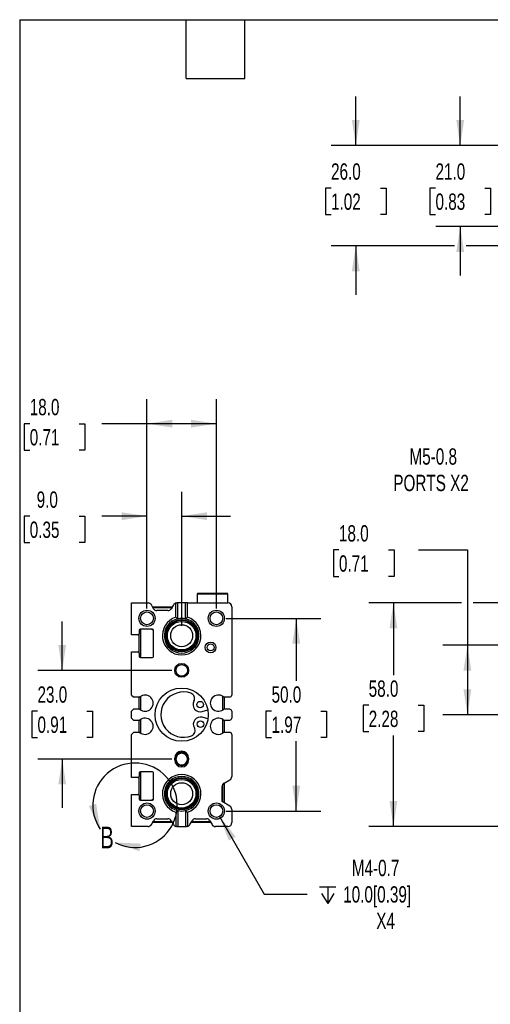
# Model space of a CAD drawing. Header units: millimetres. Extents: x 13 to 546, y 13 to 419.
# Tile 2 of 6: x 13 to 135, y 164 to 419. Entities that reach past the tile are written whole.
import ezdxf

# ---------------------------------------------------------------- set-up
doc = ezdxf.new("R2010")
doc.units = ezdxf.units.MM
doc.header["$LTSCALE"] = 2
doc.linetypes.add('SLD-Solid', pattern=[0])
doc.layers.add('DIMENSIONS', color=140, linetype='SLD-Solid', lineweight=25)
doc.layers.add('TEXT', color=140, linetype='SLD-Solid', lineweight=25)
doc.styles.add('SLDTEXTSTYLE0', font='TXT', dxfattribs={"width": 0.7})
doc.dimstyles.new('SLDDIMSTYLE0', dxfattribs={"dimtxt": 4.316016, "dimasz": 6.604, "dimexe": 0, "dimexo": 0.0625, "dimgap": 1.079004, "dimtad": 0, "dimtih": 1, "dimtoh": 1, "dimdec": 1, "dimrnd": 1e-09, "dimzin": 4, "dimdsep": 46, "dimtxsty": 'SLDTEXTSTYLE0', "dimsah": 1, "dimcen": 0.09, "dimadec": 0, "dimazin": 1, "dimtfac": 1, "dimtdec": 1, "dimtofl": 0, "dimtmove": 0, "dimatfit": 3, "dimfxl": 0, "dimfrac": 2, "dimtolj": 1, "dimtzin": 12, "dimarcsym": 0})
doc.dimstyles.new('SLDDIMSTYLE1', dxfattribs={"dimtxt": 4.316016, "dimasz": 6.604, "dimexe": 0, "dimexo": 0.0625, "dimgap": 1.079004, "dimtad": 0, "dimtih": 1, "dimtoh": 1, "dimdec": 1, "dimrnd": 1e-09, "dimzin": 12, "dimdsep": 46, "dimtxsty": 'SLDTEXTSTYLE0', "dimsah": 1, "dimcen": 0, "dimadec": 0, "dimazin": 3, "dimtfac": 1, "dimtdec": 1, "dimtofl": 0, "dimtmove": 0, "dimatfit": 3, "dimfxl": 0, "dimfrac": 2, "dimtolj": 1, "dimtzin": 12, "dimarcsym": 0})
doc.dimstyles.new('SLDDIMSTYLE3', dxfattribs={"dimtxt": 4.316016, "dimasz": 6.604, "dimexe": 0, "dimexo": 0.0625, "dimgap": 1.079004, "dimtad": 0, "dimtih": 1, "dimtoh": 1, "dimdec": 1, "dimrnd": 1e-09, "dimzin": 4, "dimdsep": 46, "dimtxsty": 'SLDTEXTSTYLE0', "dimsah": 1, "dimcen": 0.09, "dimadec": 0, "dimazin": 1, "dimtfac": 1, "dimtdec": 1, "dimtmove": 0, "dimatfit": 0, "dimfxl": 0, "dimfrac": 2, "dimtolj": 1, "dimtzin": 12, "dimarcsym": 0})

# ---------------------------------------------------------------- blocks, each defined once
blk = doc.blocks.new('_D')
at = {"layer": 'DIMENSIONS'}
for p, q in [((95.5, 281.55), (94.05, 281.55)), ((94.05, 281.55), (94.05, 274.69)), ((108.33, 281.55), (109.78, 281.55)), ((109.78, 281.55), (109.78, 274.69)), ((116.11, 281.55), (128.81, 281.55)), ((128.81, 281.55), (128.81, 256.8)), ((94.05, 274.69), (95.5, 274.69)), ((109.78, 274.69), (108.33, 274.69)), ((189.32, 256.8), (122.46, 256.8)), ((128.81, 256.8), (128.81, 238.8)), ((137.64, 238.8), (122.46, 238.8))]:
    blk.add_line(p, q, dxfattribs=at)
for points in [[(128.81, 256.8), (127.79, 250.2), (129.83, 250.2)], [(128.81, 238.8), (129.83, 245.4), (127.79, 245.4)]]:
    blk.add_solid(points, dxfattribs=at)
at = {"layer": 'DIMENSIONS', "char_height": 4.233, "attachment_point": 1, "style": 'SLDTEXTSTYLE0'}
for s, insert in [('18.0', (95.5, 287.97)), ('0.71', (95.5, 280.14))]:
    blk.add_mtext(s, dxfattribs=dict(at, insert=insert))
blk = doc.blocks.new('_D_1')
at = {"layer": 'DIMENSIONS'}
for p, q in [((152.43, 302.45), (141.32, 302.45)), ((190.16, 258.77), (152.43, 302.45))]:
    blk.add_line(p, q, dxfattribs=at)
blk.add_solid([(190.16, 258.77), (186.62, 264.43), (185.08, 263.1)], dxfattribs=at)
at = {"layer": 'DIMENSIONS', "char_height": 4.233, "attachment_point": 1, "style": 'SLDTEXTSTYLE0'}
for s, insert in [('M5-0.8', (113.79, 307.9)), ('PORTS X2', (109.59, 301.04))]:
    blk.add_mtext(s, dxfattribs=dict(at, insert=insert))
blk = doc.blocks.new('_D_2')
at = {"layer": 'DIMENSIONS'}
for p, q in [((127.29, 267.8), (103.28, 267.8)), ((109.63, 267.8), (109.63, 249.08)), ((180.84, 267.8), (130.33, 267.8)), ((197.82, 267.8), (183.88, 267.8)), ((103.21, 241.26), (101.76, 241.26)), ((101.76, 241.26), (101.76, 234.4)), ((116.04, 241.26), (117.49, 241.26)), ((117.49, 241.26), (117.49, 234.4)), ((101.76, 234.4), (103.21, 234.4)), ((109.63, 209.8), (109.63, 233.43)), ((117.49, 234.4), (116.04, 234.4)), ((181.82, 209.8), (103.28, 209.8))]:
    blk.add_line(p, q, dxfattribs=at)
for points in [[(109.63, 267.8), (108.61, 261.2), (110.64, 261.2)], [(109.63, 209.8), (110.64, 216.4), (108.61, 216.4)]]:
    blk.add_solid(points, dxfattribs=at)
at = {"layer": 'DIMENSIONS', "char_height": 4.233, "attachment_point": 1, "style": 'SLDTEXTSTYLE0'}
for s, insert in [('58.0', (103.21, 247.68)), ('2.28', (103.21, 239.85))]:
    blk.add_mtext(s, dxfattribs=dict(at, insert=insert))
blk = doc.blocks.new('_D_17')
at = {"layer": 'DIMENSIONS'}
for p, q in [((45.71, 266.34), (45.71, 296.65)), ((54.71, 261.84), (54.71, 296.65)), ((15.3, 290.3), (13.85, 290.3)), ((13.85, 290.3), (13.85, 283.44)), ((28.13, 290.3), (29.58, 290.3)), ((29.58, 290.3), (29.58, 283.44)), ((45.71, 290.3), (33.98, 290.3)), ((54.71, 290.3), (67.41, 290.3)), ((13.85, 283.44), (15.3, 283.44)), ((29.58, 283.44), (28.13, 283.44))]:
    blk.add_line(p, q, dxfattribs=at)
for points in [[(45.71, 290.3), (39.11, 291.32), (39.11, 289.28)], [(54.71, 290.3), (61.32, 289.28), (61.32, 291.32)]]:
    blk.add_solid(points, dxfattribs=at)
at = {"layer": 'DIMENSIONS', "char_height": 4.233, "attachment_point": 1, "style": 'SLDTEXTSTYLE0'}
for s, insert in [('9.0', (17.1, 296.72)), ('0.35', (15.3, 288.9))]:
    blk.add_mtext(s, dxfattribs=dict(at, insert=insert))
blk = doc.blocks.new('_D_18')
at = {"layer": 'DIMENSIONS'}
for p, q in [((45.71, 266.34), (45.71, 320.65)), ((63.71, 266.34), (63.71, 320.65)), ((15.3, 314.3), (13.85, 314.3)), ((13.85, 314.3), (13.85, 307.44)), ((28.13, 314.3), (29.58, 314.3)), ((29.58, 314.3), (29.58, 307.44)), ((45.71, 314.3), (33.98, 314.3)), ((63.71, 314.3), (45.71, 314.3)), ((13.85, 307.44), (15.3, 307.44)), ((29.58, 307.44), (28.13, 307.44))]:
    blk.add_line(p, q, dxfattribs=at)
for points in [[(45.71, 314.3), (52.32, 313.28), (52.32, 315.32)], [(63.71, 314.3), (57.11, 315.32), (57.11, 313.28)]]:
    blk.add_solid(points, dxfattribs=at)
at = {"layer": 'DIMENSIONS', "char_height": 4.233, "attachment_point": 1, "style": 'SLDTEXTSTYLE0'}
for s, insert in [('18.0', (15.3, 320.72)), ('0.71', (15.3, 312.9))]:
    blk.add_mtext(s, dxfattribs=dict(at, insert=insert))
blk = doc.blocks.new('_D_19')
at = {"layer": 'DIMENSIONS'}
for p, q in [((66.25, 263.8), (90.78, 263.8)), ((84.43, 263.8), (84.43, 247.55)), ((78.02, 239.72), (76.57, 239.72)), ((76.57, 239.72), (76.57, 232.86)), ((90.84, 239.72), (92.29, 239.72)), ((92.29, 239.72), (92.29, 232.86)), ((76.57, 232.86), (78.02, 232.86)), ((92.29, 232.86), (90.84, 232.86)), ((84.43, 213.8), (84.43, 231.9)), ((66.25, 213.8), (90.78, 213.8))]:
    blk.add_line(p, q, dxfattribs=at)
for points in [[(84.43, 263.8), (83.41, 257.2), (85.44, 257.2)], [(84.43, 213.8), (85.44, 220.4), (83.41, 220.4)]]:
    blk.add_solid(points, dxfattribs=at)
at = {"layer": 'DIMENSIONS', "char_height": 4.233, "attachment_point": 1, "style": 'SLDTEXTSTYLE0'}
for s, insert in [('50.0', (78.02, 246.15)), ('1.97', (78.02, 238.32))]:
    blk.add_mtext(s, dxfattribs=dict(at, insert=insert))
blk = doc.blocks.new('_D_20')
at = {"layer": 'DIMENSIONS'}
for p, q in [((23.73, 250.3), (23.73, 263)), ((52.17, 250.3), (17.38, 250.3)), ((17.31, 239.72), (15.86, 239.72)), ((15.86, 239.72), (15.86, 232.86)), ((30.14, 239.72), (31.59, 239.72)), ((31.59, 239.72), (31.59, 232.86)), ((15.86, 232.86), (17.31, 232.86)), ((31.59, 232.86), (30.14, 232.86)), ((52.17, 227.3), (17.38, 227.3)), ((23.73, 227.3), (23.73, 214.6))]:
    blk.add_line(p, q, dxfattribs=at)
for points in [[(23.73, 250.3), (24.74, 256.9), (22.71, 256.9)], [(23.73, 227.3), (22.71, 220.7), (24.74, 220.7)]]:
    blk.add_solid(points, dxfattribs=at)
at = {"layer": 'DIMENSIONS', "char_height": 4.233, "attachment_point": 1, "style": 'SLDTEXTSTYLE0'}
for s, insert in [('23.0', (17.31, 246.15)), ('0.91', (17.31, 238.32))]:
    blk.add_mtext(s, dxfattribs=dict(at, insert=insert))
blk = doc.blocks.new('SW_SYMBOL_HOLE_DEPTH')
at = {"layer": 'DIMENSIONS', "color": 0}
for p, q in [((0, 1750), (1600, 1750)), ((200, 1110), (800, 150)), ((800, 1750), (800, 150)), ((1400, 1110), (800, 150))]:
    blk.add_line(p, q, dxfattribs=at)
blk = doc.blocks.new('_D_21')
at = {"layer": 'DIMENSIONS'}
for p, q in [((64.54, 212.37), (76.14, 192.27)), ((76.14, 192.27), (87.26, 192.27))]:
    blk.add_line(p, q, dxfattribs=at)
blk.add_solid([(64.54, 212.37), (66.96, 206.14), (68.72, 207.16)], dxfattribs=at)
at = {"layer": 'DIMENSIONS', "xscale": 0.002688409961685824, "yscale": 0.002688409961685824, "zscale": 0.002688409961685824}
blk.add_blockref('SW_SYMBOL_HOLE_DEPTH', (90.43, 189.41), dxfattribs=at)
at = {"layer": 'DIMENSIONS', "char_height": 4.233, "attachment_point": 1, "style": 'SLDTEXTSTYLE0'}
for s, insert in [('M4-0.7', (98.83, 201.16)), ('10.0[0.39]', (96.6, 194.3)), ('X4', (105.18, 187.44))]:
    blk.add_mtext(s, dxfattribs=dict(at, insert=insert))
blk = doc.blocks.new('_D_25')
at = {"layer": 'DIMENSIONS'}
for p, q in [((126.96, 386.44), (126.96, 399.14)), ((181.82, 386.44), (120.61, 386.44)), ((120.54, 375.41), (119.09, 375.41)), ((119.09, 375.41), (119.09, 368.55)), ((133.37, 375.41), (134.82, 375.41)), ((134.82, 375.41), (134.82, 368.55)), ((119.09, 368.55), (120.54, 368.55)), ((134.82, 368.55), (133.37, 368.55)), ((197.82, 365.44), (120.61, 365.44)), ((126.96, 365.44), (126.96, 352.74))]:
    blk.add_line(p, q, dxfattribs=at)
for points in [[(126.96, 386.44), (127.97, 393.05), (125.94, 393.05)], [(126.96, 365.44), (125.94, 358.84), (127.97, 358.84)]]:
    blk.add_solid(points, dxfattribs=at)
at = {"layer": 'DIMENSIONS', "char_height": 4.233, "attachment_point": 1, "style": 'SLDTEXTSTYLE0'}
for s, insert in [('21.0', (120.54, 381.83)), ('0.83', (120.54, 374.01))]:
    blk.add_mtext(s, dxfattribs=dict(at, insert=insert))
blk = doc.blocks.new('_D_26')
at = {"layer": 'DIMENSIONS'}
for p, q in [((99.86, 386.44), (99.86, 399.14)), ((181.82, 386.44), (93.51, 386.44)), ((93.45, 375.41), (92, 375.41)), ((92, 375.41), (92, 368.55)), ((106.28, 375.41), (107.73, 375.41)), ((107.73, 375.41), (107.73, 368.55)), ((92, 368.55), (93.45, 368.55)), ((107.73, 368.55), (106.28, 368.55)), ((125.43, 360.44), (93.51, 360.44)), ((99.86, 360.44), (99.86, 347.74)), ((181.82, 360.44), (128.48, 360.44))]:
    blk.add_line(p, q, dxfattribs=at)
for points in [[(99.86, 386.44), (100.88, 393.05), (98.85, 393.05)], [(99.86, 360.44), (98.85, 353.84), (100.88, 353.84)]]:
    blk.add_solid(points, dxfattribs=at)
at = {"layer": 'DIMENSIONS', "char_height": 4.233, "attachment_point": 1, "style": 'SLDTEXTSTYLE0'}
for s, insert in [('26.0', (93.45, 381.83)), ('1.02', (93.45, 374.01))]:
    blk.add_mtext(s, dxfattribs=dict(at, insert=insert))

msp = doc.modelspace()

# ---------------------------------------------------------------- linework, layer by layer
for p, q in [((58.91, 270.3), (58.71, 270.1)), ((58.91, 270.3), (58.71, 270.1)), ((58.71, 270.1), (58.71, 267.8)), ((58.71, 270.1), (58.71, 267.8)), ((62.71, 270.1), (58.71, 270.1)), ((62.71, 270.1), (58.71, 270.1)), ((58.91, 270.3), (66.51, 270.3)), ((58.91, 270.3), (66.51, 270.3)), ((66.71, 270.1), (62.71, 270.1)), ((66.71, 270.1), (62.71, 270.1)), ((66.71, 270.1), (66.51, 270.3)), ((66.71, 270.1), (66.51, 270.3)), ((66.71, 267.8), (66.71, 270.1)), ((66.71, 267.8), (66.71, 270.1)), ((41.71, 259.5), (41.71, 267.8)), ((41.71, 267.8), (45.98, 267.8)), ((41.71, 259.5), (41.71, 267.8)), ((41.71, 267.8), (45.98, 267.8)), ((47.43, 266.3), (46.85, 267.3)), ((47.43, 266.3), (46.85, 267.3)), ((47.14, 266.8), (52.29, 266.8)), ((52.12, 266.5), (47.31, 266.5)), ((51.14, 265.8), (48.29, 265.8)), ((51.14, 265.8), (48.29, 265.8)), ((52.58, 267.3), (52, 266.3)), ((52.58, 267.3), (52, 266.3)), ((53.21, 264.07), (53.21, 267.77)), ((53.21, 264.07), (53.21, 267.77)), ((53.71, 267.8), (53.45, 267.8)), ((53.71, 267.8), (53.45, 267.8)), ((53.71, 263.69), (53.71, 267.8)), ((55.71, 267.8), (53.71, 267.8)), ((53.71, 263.69), (53.71, 267.8)), ((55.71, 267.8), (53.71, 267.8)), ((55.71, 263.69), (55.71, 267.8)), ((56.21, 267.8), (55.71, 267.8)), ((55.71, 263.69), (55.71, 267.8)), ((56.21, 267.8), (55.71, 267.8)), ((56.21, 264.07), (56.21, 267.8)), ((56.21, 267.8), (66.71, 267.8)), ((56.21, 264.07), (56.21, 267.8)), ((56.21, 267.8), (66.71, 267.8)), ((67.71, 266.8), (67.71, 243.9)), ((67.71, 266.8), (67.71, 243.9)), ((43.71, 260.7), (43.71, 259.8)), ((43.71, 260.7), (43.71, 259.8)), ((47.11, 261), (44.01, 261)), ((47.11, 261), (44.01, 261)), ((44.01, 261), (44.01, 253.6)), ((47.41, 253.9), (47.41, 260.7)), ((47.41, 253.9), (47.41, 260.7)), ((43.41, 259.5), (41.71, 259.5)), ((43.41, 259.5), (41.71, 259.5)), ((43.71, 254.8), (43.71, 259.8)), ((41.71, 243.9), (41.71, 255.1)), ((41.71, 255.1), (43.41, 255.1)), ((41.71, 243.9), (41.71, 255.1)), ((41.71, 255.1), (43.41, 255.1)), ((43.71, 254.8), (43.71, 253.9)), ((43.71, 254.8), (43.71, 253.9)), ((44.01, 253.6), (47.11, 253.6)), ((44.01, 253.6), (47.11, 253.6)), ((41.71, 243.9), (42.21, 243.4)), ((41.71, 243.9), (42.21, 243.4)), ((42.21, 243.4), (43.85, 243.4)), ((42.21, 243.4), (43.85, 243.4)), ((43.71, 240.2), (43.71, 243.4)), ((44.01, 243.52), (44.01, 240.08)), ((65.41, 240.08), (65.41, 243.52)), ((65.71, 243.4), (65.71, 240.2)), ((65.75, 243.4), (67.21, 243.4)), ((65.75, 243.4), (67.21, 243.4)), ((42.21, 240.2), (41.71, 239.7)), ((42.21, 240.2), (41.71, 239.7)), ((43.85, 240.2), (42.21, 240.2)), ((43.85, 240.2), (42.21, 240.2)), ((67.21, 240.2), (65.75, 240.2)), ((67.21, 240.2), (65.75, 240.2)), ((41.71, 237.9), (41.71, 239.7)), ((41.71, 237.9), (41.71, 239.7)), ((41.71, 237.9), (42.21, 237.4)), ((41.71, 237.9), (42.21, 237.4)), ((60.04, 239.64), (61.49, 240.09)), ((60.04, 239.64), (61.49, 240.09)), ((61.53, 237.73), (60.06, 238.13)), ((61.53, 237.73), (60.06, 238.13)), ((67.71, 239.7), (67.71, 237.9)), ((67.71, 239.7), (67.71, 237.9)), ((42.21, 237.4), (43.85, 237.4)), ((42.21, 237.4), (43.85, 237.4)), ((43.71, 234.2), (43.71, 237.4)), ((44.01, 237.52), (44.01, 234.08)), ((65.41, 234.08), (65.41, 237.52)), ((65.71, 237.4), (65.71, 234.2)), ((65.75, 237.4), (67.21, 237.4)), ((65.75, 237.4), (67.21, 237.4)), ((42.21, 234.2), (41.71, 233.7)), ((42.21, 234.2), (41.71, 233.7)), ((41.71, 222.5), (41.71, 233.7)), ((41.71, 222.5), (41.71, 233.7)), ((43.85, 234.2), (42.21, 234.2)), ((43.85, 234.2), (42.21, 234.2)), ((67.21, 234.2), (65.75, 234.2)), ((67.21, 234.2), (65.75, 234.2)), ((67.71, 233.7), (67.71, 222.76)), ((67.71, 233.7), (67.71, 222.76)), ((52.91, 227.05), (52.91, 227.55)), ((53.21, 227.55), (52.91, 227.55)), ((52.91, 227.05), (52.91, 227.55)), ((53.21, 227.55), (52.91, 227.55)), ((53.21, 227.55), (53.21, 227.05)), ((53.21, 227.55), (53.21, 227.05)), ((56.51, 227.55), (56.21, 227.55)), ((56.21, 227.05), (56.21, 227.55)), ((56.51, 227.55), (56.21, 227.55)), ((56.21, 227.05), (56.21, 227.55)), ((56.51, 227.55), (56.51, 227.05)), ((56.51, 227.55), (56.51, 227.05)), ((53.21, 227.05), (52.91, 227.05)), ((53.21, 227.05), (52.91, 227.05)), ((56.51, 227.05), (56.21, 227.05)), ((56.51, 227.05), (56.21, 227.05)), ((43.41, 222.5), (41.71, 222.5)), ((43.41, 222.5), (41.71, 222.5)), ((43.71, 223.7), (43.71, 222.8)), ((43.71, 223.7), (43.71, 222.8)), ((43.71, 217.8), (43.71, 222.8)), ((47.11, 224), (44.01, 224)), ((47.11, 224), (44.01, 224)), ((44.01, 224), (44.01, 216.6)), ((47.41, 216.9), (47.41, 223.7)), ((47.41, 216.9), (47.41, 223.7)), ((65.21, 216.24), (65.21, 220.17)), ((65.21, 216.24), (65.21, 220.17)), ((65.41, 216.13), (65.41, 220.77)), ((65.71, 221.03), (67.21, 221.9)), ((65.71, 221.03), (67.21, 221.9)), ((65.71, 221.03), (65.71, 215.95)), ((41.71, 209.8), (41.71, 218.1)), ((41.71, 218.1), (43.41, 218.1)), ((41.71, 209.8), (41.71, 218.1)), ((41.71, 218.1), (43.41, 218.1)), ((43.71, 217.8), (43.71, 216.9)), ((43.71, 217.8), (43.71, 216.9)), ((44.01, 216.6), (47.11, 216.6)), ((44.01, 216.6), (47.11, 216.6)), ((67.21, 215.09), (65.21, 216.24)), ((67.21, 215.09), (65.21, 216.24)), ((53.21, 213.53), (53.21, 209.83)), ((53.21, 213.53), (53.21, 209.83)), ((53.71, 213.91), (53.71, 209.8)), ((53.71, 213.91), (53.71, 209.8)), ((55.71, 213.91), (55.71, 209.8)), ((55.71, 213.91), (55.71, 209.8)), ((56.21, 213.53), (56.21, 209.83)), ((56.21, 213.53), (56.21, 209.83)), ((67.71, 214.22), (67.71, 210.8)), ((67.71, 214.22), (67.71, 210.8)), ((45.98, 209.8), (41.71, 209.8)), ((45.98, 209.8), (41.71, 209.8)), ((46.85, 210.3), (47.43, 211.3)), ((46.85, 210.3), (47.43, 211.3)), ((52.29, 210.8), (47.14, 210.8)), ((47.31, 211.1), (52.12, 211.1)), ((48.29, 211.8), (51.14, 211.8)), ((48.29, 211.8), (51.14, 211.8)), ((52, 211.3), (52.58, 210.3)), ((52, 211.3), (52.58, 210.3)), ((53.45, 209.8), (53.71, 209.8)), ((53.45, 209.8), (53.71, 209.8)), ((53.71, 209.8), (55.71, 209.8)), ((53.71, 209.8), (55.71, 209.8)), ((55.71, 209.8), (55.98, 209.8)), ((55.71, 209.8), (55.98, 209.8)), ((56.85, 210.3), (57.43, 211.3)), ((56.85, 210.3), (57.43, 211.3)), ((62.29, 210.8), (57.14, 210.8)), ((57.31, 211.1), (62.12, 211.1)), ((58.29, 211.8), (61.14, 211.8)), ((58.29, 211.8), (61.14, 211.8)), ((62, 211.3), (62.58, 210.3)), ((62, 211.3), (62.58, 210.3)), ((66.71, 209.8), (63.45, 209.8)), ((66.71, 209.8), (63.45, 209.8))]:
    msp.add_line(p, q)
at = {"flags": 128}
for points in [[(47.41, 260.77), (47.14, 260.83), (46.73, 261)], [(46.73, 216.6), (47.14, 216.77), (47.41, 216.83)]]:
    msp.add_lwpolyline(points, dxfattribs=at)
for centre, radius in [((45.71, 263.8), 2.1), ((45.71, 263.8), 2.1), ((63.71, 263.8), 2.1), ((63.71, 263.8), 2.1), ((45.71, 263.8), 1.65), ((45.71, 263.8), 1.65), ((54.71, 259.3), 4.2), ((54.71, 259.3), 4.2), ((54.71, 259.3), 4), ((63.71, 263.8), 1.65), ((63.71, 263.8), 1.65), ((54.71, 259.3), 3.71), ((54.71, 259.3), 2.85), ((62.21, 256.25), 1.4), ((62.21, 256.25), 1.4), ((62.21, 256.25), 0.9), ((62.21, 256.25), 0.9), ((54.71, 250.3), 1.8), ((54.71, 250.3), 1.8), ((54.71, 250.3), 1.5), ((54.71, 250.3), 1.5), ((54.71, 238.8), 6.9), ((54.71, 238.8), 6.9), ((59.5, 241.41), 0.85), ((59.5, 241.41), 0.85), ((59.58, 236.34), 0.85), ((59.58, 236.34), 0.85), ((54.71, 218.3), 4.2), ((54.71, 218.3), 4.2), ((54.71, 218.3), 4), ((54.71, 218.3), 3.71), ((54.71, 218.3), 2.85), ((45.71, 213.8), 2.1), ((45.71, 213.8), 2.1), ((45.71, 213.8), 1.65), ((45.71, 213.8), 1.65), ((63.71, 213.8), 2.1), ((63.71, 213.8), 2.1), ((63.71, 213.8), 1.65), ((63.71, 213.8), 1.65)]:
    msp.add_circle(centre, radius)
for centre, radius, start, end in [((45.98, 266.8), 1, 30, 90), ((45.98, 266.8), 1, 30, 90), ((48.29, 266.8), 1, 210, 270), ((48.29, 266.8), 1, 210, 270), ((51.14, 266.8), 1, 270, 330), ((51.14, 266.8), 1, 270, 330), ((53.45, 266.8), 1, 103.4178, 150), ((53.45, 266.8), 1, 103.4178, 150), ((66.71, 266.8), 1, 0, 90), ((66.71, 266.8), 1, 0, 90), ((54.71, 259.3), 5, 107.4576, 72.5424), ((54.71, 259.3), 5, 107.4576, 72.5424), ((54.71, 259.3), 4.5, 102.8396, 77.1604), ((54.71, 259.3), 4.5, 102.8396, 77.1604), ((54.71, 259.3), 4.5, 77.1604, 102.8396), ((54.71, 259.3), 4.5, 77.1604, 102.8396), ((44.01, 260.7), 0.3, 90, 180), ((44.01, 260.7), 0.3, 90, 180), ((47.11, 260.7), 0.3, 0, 90), ((47.11, 260.7), 0.3, 0, 90), ((43.41, 259.8), 0.3, 270, 0), ((43.41, 259.8), 0.3, 270, 0), ((43.41, 254.8), 0.3, 0, 90), ((43.41, 254.8), 0.3, 0, 90), ((44.01, 253.9), 0.3, 180, 270), ((44.01, 253.9), 0.3, 180, 270), ((47.11, 253.9), 0.3, 270, 0), ((47.11, 253.9), 0.3, 270, 0), ((45.21, 241.8), 2.1, 229.6324, 130.3676), ((45.21, 241.8), 2.1, 229.6324, 130.3676), ((55.19, 238.81), 5.88, 70.949, 290.8827), ((55.19, 238.81), 5.88, 70.949, 290.8827), ((56.64, 243.02), 1.42, 330.6968, 70.949), ((56.64, 243.02), 1.42, 330.6968, 70.949), ((64.21, 241.8), 2.1, 53.8711, 306.1289), ((64.21, 241.8), 2.1, 53.8711, 306.1289), ((65.75, 243.9), 0.5, 233.8711, 270), ((65.75, 243.9), 0.5, 233.8711, 270), ((67.21, 243.9), 0.5, 270, 0), ((67.21, 243.9), 0.5, 270, 0), ((59.5, 241.41), 1.85, 150.6968, 286.9199), ((59.5, 241.41), 1.85, 150.6968, 286.9199), ((65.75, 239.7), 0.5, 90, 126.1289), ((65.75, 239.7), 0.5, 90, 126.1289), ((67.21, 239.7), 0.5, 0, 90), ((67.21, 239.7), 0.5, 0, 90), ((45.21, 235.8), 2.1, 229.6324, 130.3676), ((45.21, 235.8), 2.1, 229.6324, 130.3676), ((59.58, 236.34), 1.85, 74.9118, 211.1349), ((59.58, 236.34), 1.85, 74.9118, 211.1349), ((64.21, 235.8), 2.1, 53.8711, 306.1289), ((64.21, 235.8), 2.1, 53.8711, 306.1289), ((67.21, 237.9), 0.5, 270, 0), ((67.21, 237.9), 0.5, 270, 0), ((56.78, 234.65), 1.42, 290.8827, 31.1349), ((56.78, 234.65), 1.42, 290.8827, 31.1349), ((65.75, 237.9), 0.5, 233.8711, 270), ((65.75, 237.9), 0.5, 233.8711, 270), ((65.75, 233.7), 0.5, 90, 126.1289), ((65.75, 233.7), 0.5, 90, 126.1289), ((67.21, 233.7), 0.5, 0, 90), ((67.21, 233.7), 0.5, 0, 90), ((54.71, 227.55), 1.8, 0, 180), ((54.71, 227.55), 1.8, 0, 180), ((54.71, 227.55), 1.5, 0, 180), ((54.71, 227.55), 1.5, 0, 180), ((54.71, 227.3), 1.5, 0, 180), ((54.71, 227.3), 1.5, 0, 180), ((54.71, 227.05), 1.8, 180, 0), ((54.71, 227.05), 1.8, 180, 0), ((54.71, 227.3), 1.5, 180, 0), ((54.71, 227.3), 1.5, 180, 0), ((54.71, 227.05), 1.5, 180, 0), ((54.71, 227.05), 1.5, 180, 0), ((43.41, 222.8), 0.3, 270, 0), ((43.41, 222.8), 0.3, 270, 0), ((44.01, 223.7), 0.3, 90, 180), ((44.01, 223.7), 0.3, 90, 180), ((47.11, 223.7), 0.3, 0, 90), ((47.11, 223.7), 0.3, 0, 90), ((54.71, 218.3), 5, 287.4576, 252.5424), ((54.71, 218.3), 5, 287.4576, 252.5424), ((54.71, 218.3), 4.5, 282.8396, 257.1604), ((54.71, 218.3), 4.5, 282.8396, 257.1604), ((66.71, 222.76), 1, 300, 0), ((66.71, 222.76), 1, 300, 0), ((66.21, 220.17), 1, 120, 180), ((66.21, 220.17), 1, 120, 180), ((43.41, 217.8), 0.3, 0, 90), ((43.41, 217.8), 0.3, 0, 90), ((44.01, 216.9), 0.3, 180, 270), ((44.01, 216.9), 0.3, 180, 270), ((47.11, 216.9), 0.3, 270, 0), ((47.11, 216.9), 0.3, 270, 0), ((66.71, 214.22), 1, 0, 60), ((66.71, 214.22), 1, 0, 60), ((54.71, 218.3), 4.5, 257.1604, 282.8396), ((54.71, 218.3), 4.5, 257.1604, 282.8396), ((45.98, 210.8), 1, 270, 330), ((45.98, 210.8), 1, 270, 330), ((48.29, 210.8), 1, 90, 150), ((48.29, 210.8), 1, 90, 150), ((51.14, 210.8), 1, 30, 90), ((51.14, 210.8), 1, 30, 90), ((53.45, 210.8), 1, 210, 256.5822), ((53.45, 210.8), 1, 210, 256.5822), ((55.98, 210.8), 1, 283.4178, 330), ((55.98, 210.8), 1, 283.4178, 330), ((58.29, 210.8), 1, 90, 150), ((58.29, 210.8), 1, 90, 150), ((61.14, 210.8), 1, 30, 90), ((61.14, 210.8), 1, 30, 90), ((63.45, 210.8), 1, 210, 270), ((63.45, 210.8), 1, 210, 270), ((66.71, 210.8), 1, 270, 0), ((66.71, 210.8), 1, 270, 0)]:
    msp.add_arc(centre, radius, start, end)
for points in [[(53.21, 267.77), (53.29, 267.79), (53.37, 267.8), (53.45, 267.8)], [(53.21, 267.77), (53.29, 267.79), (53.37, 267.8), (53.45, 267.8)], [(53.71, 263.69), (53.55, 263.82), (53.38, 263.95), (53.21, 264.07)], [(53.71, 263.69), (53.55, 263.82), (53.38, 263.95), (53.21, 264.07)], [(56.21, 264.07), (56.05, 263.95), (55.88, 263.82), (55.71, 263.69)], [(56.21, 264.07), (56.05, 263.95), (55.88, 263.82), (55.71, 263.69)], [(53.21, 213.53), (53.38, 213.65), (53.55, 213.78), (53.71, 213.91)], [(53.21, 213.53), (53.38, 213.65), (53.55, 213.78), (53.71, 213.91)], [(55.71, 213.91), (55.88, 213.78), (56.05, 213.65), (56.21, 213.53)], [(55.71, 213.91), (55.88, 213.78), (56.05, 213.65), (56.21, 213.53)], [(53.45, 209.8), (53.37, 209.8), (53.29, 209.81), (53.21, 209.83)], [(53.45, 209.8), (53.37, 209.8), (53.29, 209.81), (53.21, 209.83)], [(56.21, 209.83), (56.14, 209.81), (56.06, 209.8), (55.98, 209.8)], [(56.21, 209.83), (56.14, 209.81), (56.06, 209.8), (55.98, 209.8)]]:
    msp.add_open_spline(points, degree=3)
at = {"layer": 'TEXT'}
for p, q in [((12.7, 419.1), (546.1, 419.1)), ((12.7, 419.1), (12.7, 12.7)), ((55.88, 403.86), (55.88, 419.1)), ((71.12, 403.86), (71.12, 419.1)), ((55.88, 403.86), (71.12, 403.86))]:
    msp.add_line(p, q, dxfattribs=at)
msp.add_arc((42.61, 215.31), 10.95, 241.9525, 214.5579, dxfattribs=at)
for points in [[(33.59, 209.1), (32.54, 215.7), (30.61, 215.08)], [(37.46, 205.65), (43.74, 203.36), (44.13, 205.36)]]:
    msp.add_solid(points, dxfattribs=at)

# ---------------------------------------------------------------- texts
at = {"layer": 'TEXT', "insert": (33.59, 209.77), "char_height": 5.64, "attachment_point": 1, "style": 'SLDTEXTSTYLE0'}
msp.add_mtext('B', dxfattribs=at)

# ---------------------------------------------------------------- dimensions: what is measured, and where the dimension line sits
at = {"layer": 'DIMENSIONS'}
for base, p1, p2, dimstyle, picture, middle in [((99.86, 386.44), (184.36, 360.44), (184.36, 386.44), 'SLDDIMSTYLE3', '_D_26', (99.86, 375.41)), ((126.96, 365.44), (184.36, 386.44), (200.36, 365.44), 'SLDDIMSTYLE3', '_D_25', (126.96, 375.41)), ((128.81, 238.8), (191.86, 256.8), (140.18, 238.8), 'SLDDIMSTYLE0', '_D', (128.81, 281.55)), ((109.63, 209.8), (200.36, 267.8), (184.36, 209.8), 'SLDDIMSTYLE0', '_D_2', (109.63, 241.26)), ((84.43, 213.8), (63.71, 263.8), (63.71, 213.8), 'SLDDIMSTYLE0', '_D_19', (84.43, 239.72)), ((23.73, 227.3), (54.71, 250.3), (54.71, 227.3), 'SLDDIMSTYLE3', '_D_20', (23.73, 239.72))]:
    dim = msp.add_linear_dim(base=base, p1=p1, p2=p2, angle=90, dimstyle=dimstyle, dxfattribs=at)
    dim.commit()
    dim.dimension.update_dxf_attribs({"geometry": picture, "text_midpoint": middle, "dimtype": 160})
for base, p1, p2, dimstyle, picture, middle in [((45.71, 314.3), (63.71, 263.8), (45.71, 263.8), 'SLDDIMSTYLE0', '_D_18', (21.71, 314.3)), ((54.71, 290.3), (45.71, 263.8), (54.71, 259.3), 'SLDDIMSTYLE3', '_D_17', (21.71, 290.3))]:
    dim = msp.add_linear_dim(base=base, p1=p1, p2=p2, dimstyle=dimstyle, dxfattribs=at)
    dim.commit()
    dim.dimension.update_dxf_attribs({"geometry": picture, "text_midpoint": middle, "dimtype": 160})
for p1, p2, text, picture, middle in [((193.56, 254.83), (190.16, 258.77), 'M5-0.8\\PPORTS X2', '_D_1', (123.86, 302.45)), ((62.89, 215.23), (64.54, 212.37), 'M4-0.7\\P{\\fGDT;x}10.0[0.39]\\PX4', '_D_21', (108.91, 192.27))]:
    dim = msp.add_diameter_dim_2p(p1=p1, p2=p2, text=text, dimstyle='SLDDIMSTYLE1', override={"dimpost": '<>'}, dxfattribs=at)
    dim.commit()
    dim.dimension.update_dxf_attribs({"geometry": picture, "text_midpoint": middle, "dimtype": 163})

doc.saveas('drawing.dxf')
